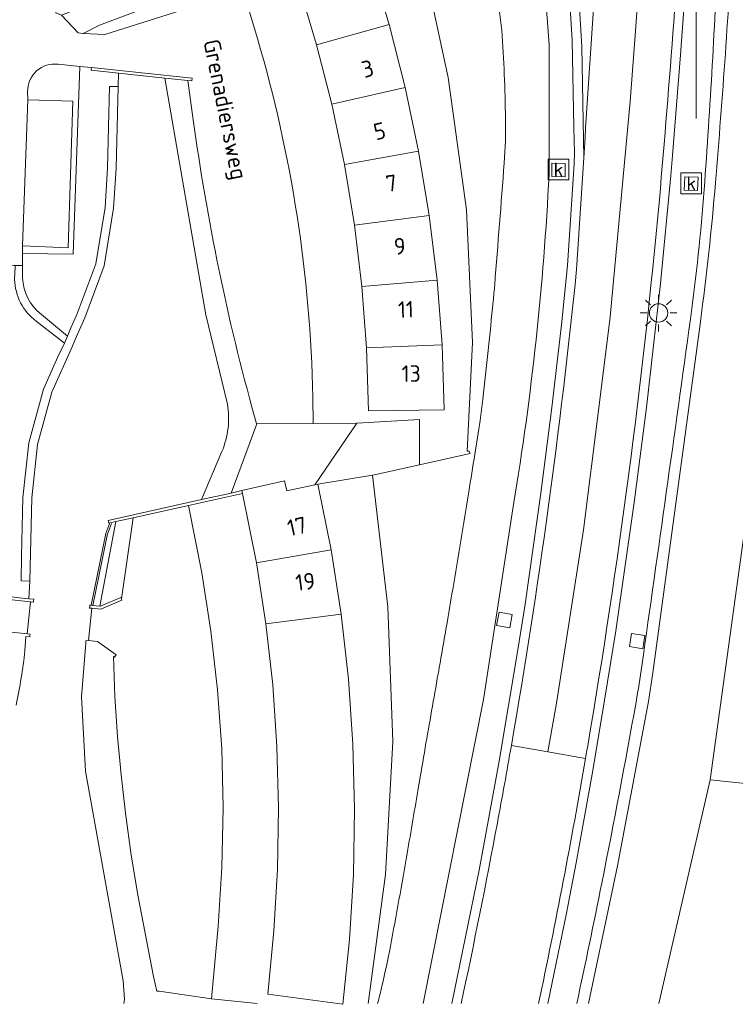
# Model space of a CAD drawing. Extents: x 168026 to 168874, y 448609 to 449769.
# Tile 2 of 39: x 168159 to 168237, y 448609 to 448716. Entities that reach past the tile are written whole.
import ezdxf
from ezdxf.enums import TextEntityAlignment as Align

# ---------------------------------------------------------------- set-up
doc = ezdxf.new("R2010")
doc.units = 0
doc.layers.get('0').update_dxf_attribs({"color": 252, "lineweight": 5})
for name, color, linetype, lineweight in [('B-WE-BV-GELEIDECONSTRUCTIE-G', 252, 'Continuous', 5), ('B-WE-GK-BESCHOEIING-G', 252, 'GK-BESCHOEIING', 5), ('B-WE-GK-KADEMUUR-GV', 252, 'Continuous', 5), ('B-WE-GR-BEPLANTING_CULTUUR_HEESTERS-GV', 252, 'Continuous', 5), ('B-WE-GR-BEPLANTING_CULTUUR_VASTE PLANTENVAK-GV', 252, 'Continuous', 5), ('B-WE-GR-GROENVOORZIENING-GV', 252, 'Continuous', 5), ('B-WE-GR-HAAG-GV', 252, 'Continuous', 5), ('B-WE-IE-TERREINAFSCHEIDING_KUNSTMATIG_HEKWERK-G', 252, 'IE-TERREINAFSCHEIDING-KUNSTMATIG', 5), ('B-WE-KL-ET_LS_OV_LICHTMAST-S', 252, 'Continuous', 5), ('B-WE-OG-TERREIN_CULTUURSCHEIDING-GV', 252, 'Continuous', 5), ('B-WE-OG-TERREIN_ERF-GV', 252, 'Continuous', 5), ('B-WE-OG-TOPOGRAFIE-T18', 7, 'Continuous', 5), ('B-WE-OG-TOPOGRAFIE_BEBOUWING-GV', 1, 'Continuous', 18), ('B-WE-OG-TOPOGRAFIE_BEBOUWING-T18', 7, 'Continuous', 5), ('B-WE-OG-WATER_SLOOT-GV', 252, 'Continuous', 5), ('B-WE-RI-GWA_KOLK-S', 252, 'Continuous', 5), ('B-WE-VH-VERHARDING_ASFALT-GV', 252, 'Continuous', 5), ('B-WE-VH-VERHARDING_BETONSTRAATSTEEN-GV', 252, 'Continuous', 5), ('B-WE-VH-VERHARDING_GESLOTEN-GV', 252, 'Continuous', 5), ('B-WE-VH-VERHARDING_OPEN-GV', 252, 'Continuous', 5), ('B-WE-VH-VERHARDING_TEGEL-GV', 252, 'Continuous', 5)]:
    doc.layers.add(name, color=color, linetype=linetype, lineweight=lineweight)
doc.styles.add('NLCS-ISO', font='NLCS-ISO.ttf')
doc.styles.add('NLCS-ISO-ANNOTATIEF-T18', font='NLCS-ISO.ttf', dxfattribs={"height": 1.8})
doc.linetypes.add('GK-BESCHOEIING', pattern='A,30,-5,[1,NLCS.SHX,S=1,R=0,X=0,Y=0],-5', length=40)
doc.linetypes.add('IE-TERREINAFSCHEIDING-KUNSTMATIG', pattern='A,4,[82,NLCS.SHX,S=0.75,R=90,X=0,Y=0],4,-2', length=10)

# ---------------------------------------------------------------- blocks, each defined once
blk = doc.blocks.new('SKL-ET_OV_LICHTMAST-SO')
at = {"color": 0, "linetype": 'ByBlock', "lineweight": 18}
for points in [[(-1.41, 1.41), (-0.88, 0.88)], [(0, 2), (0, 1.25)], [(0.88, 0.88), (1.41, 1.41)], [(-1.25, 0), (-2, 0)], [(2, 0), (1.25, 0)], [(-1.41, -1.41), (-0.88, -0.88)], [(0.88, -0.88), (1.41, -1.41)], [(0, -1.25), (0, -2)]]:
    blk.add_lwpolyline(points, dxfattribs=at)
blk.add_circle((0, 0), 1, dxfattribs=at)
blk = doc.blocks.new('SRI-KOLK-SO')
at = {"color": 0, "linetype": 'ByBlock', "lineweight": 18}
blk.add_lwpolyline([(-1.125, -1.125), (1.125, -1.125), (1.125, 1.125), (-1.125, 1.125)], close=True, dxfattribs=at)
at = {"color": 0, "linetype": 'ByBlock', "lineweight": 18, "style": 'NLCS-ISO'}
blk.add_text('k', height=1.5, dxfattribs=at).set_placement((0, 0), align=Align.MIDDLE_CENTER)

msp = doc.modelspace()

# ---------------------------------------------------------------- linework, layer by layer
at = {"layer": 'B-WE-BV-GELEIDECONSTRUCTIE-G', "flags": 128}
msp.add_lwpolyline([(168234.772, 448780.792), (168234.755, 448780.384), (168234.739, 448780.004), (168234.575, 448776.149), (168234.495, 448774.247), (168234.402, 448772.057), (168234.388, 448771.741), (168232.888, 448736.34), (168232.629, 448729.947), (168232.615, 448723.298), (168232.621, 448705.458)], dxfattribs=at)
at = {"layer": 'B-WE-GK-BESCHOEIING-G', "flags": 128}
for points in [[(168169.83, 448708.906), (168169.868, 448710.367)], [(168179.361, 448684.123), (168174.895, 448709.837)], [(168181.698, 448674.415), (168179.361, 448684.123)], [(168164.842, 448680.625), (168165.17, 448681.43)], [(168178.872, 448664.042), (168181.1, 448669.274)], [(168168.481, 448660.38), (168168.928, 448661.518)], [(168166.899, 448652.567), (168168.481, 448660.38)], [(168160.12, 448653.284), (168160.258, 448655.201)]]:
    msp.add_lwpolyline(points, dxfattribs=at)
at = {"layer": 'B-WE-GK-BESCHOEIING-G'}
for points in [[(168181.771, 448671.801, 0.0723107), (168181.698, 448674.415)], [(168181.1, 448669.274, 0.0717186), (168181.771, 448671.801)]]:
    msp.add_lwpolyline(points, format="xyb", dxfattribs=at)
at = {"layer": 'B-WE-GK-KADEMUUR-GV', "flags": 128}
for points in [[(168177.418, 448709.571), (168177.84, 448709.527), (168177.87, 448709.841), (168166.95, 448710.982), (168166.916, 448710.678), (168169.868, 448710.367), (168174.895, 448709.837)], [(168166.2, 448683.803), (168168.301, 448689.425), (168169.332, 448695.69), (168169.601, 448700.045), (168169.83, 448708.906), (168168.901, 448708.93), (168168.672, 448700.086), (168168.407, 448695.795), (168167.398, 448689.665), (168165.338, 448684.151), (168164.68, 448682.711), (168164.321, 448681.809), (168163.999, 448681.054), (168163.271, 448679.559), (168161.736, 448676.032), (168160.15, 448670.214), (168159.497, 448664.285), (168159.341, 448657.896), (168159.309, 448655.231), (168160.258, 448655.201), (168160.445, 448664.223), (168161.086, 448670.036), (168162.632, 448675.71), (168164.842, 448680.625), (168165.17, 448681.43)], [(168183.346, 448664.714), (168183.284, 448665.025), (168182.107, 448664.763), (168178.872, 448664.042), (168168.742, 448661.786), (168168.809, 448661.492), (168168.928, 448661.518), (168169.574, 448661.661), (168171.462, 448662.08), (168177.466, 448663.411)]]:
    msp.add_lwpolyline(points, close=True, dxfattribs=at)
at = {"layer": 'B-WE-GR-BEPLANTING_CULTUUR_HEESTERS-GV', "flags": 128}
msp.add_lwpolyline([(168202.572, 448672.757), (168195.805, 448672.362), (168195.759, 448672.361), (168191.207, 448665.667), (168191.524, 448665.738), (168197.454, 448666.699), (168197.486, 448666.706), (168202.572, 448667.841)], close=True, dxfattribs=at)
at = {"layer": 'B-WE-GR-BEPLANTING_CULTUUR_VASTE PLANTENVAK-GV', "flags": 128}
for points in [[(168164.321, 448681.809), (168164.68, 448682.711), (168165.338, 448684.151), (168167.398, 448689.665), (168168.407, 448695.795), (168168.672, 448700.086), (168168.901, 448708.93), (168169.83, 448708.906), (168169.868, 448710.367), (168166.916, 448710.678), (168166.95, 448710.982), (168165.68, 448711.108), (168164.94, 448690.69), (168159.459, 448690.768), (168159.455, 448689.461), (168159.452, 448688.131)], [(168157.239, 448653.384), (168157.323, 448653.374), (168157.343, 448653.581), (168159.112, 448653.392), (168160.12, 448653.284), (168160.258, 448655.201), (168159.309, 448655.231), (168159.341, 448657.896), (168159.497, 448664.285), (168160.15, 448670.214), (168161.736, 448676.032), (168163.271, 448679.559), (168163.999, 448681.054), (168160.92, 448683.442)], [(168161.492, 448684.165), (168164.321, 448681.809)]]:
    msp.add_lwpolyline(points, dxfattribs=at)
at = {"layer": 'B-WE-GR-BEPLANTING_CULTUUR_VASTE PLANTENVAK-GV'}
for points in [[(168160.92, 448683.442, -0.2284412), (168158.592, 448687.96)], [(168159.452, 448688.131, 0.2224235), (168161.492, 448684.165)]]:
    msp.add_lwpolyline(points, format="xyb", dxfattribs=at)
at = {"layer": 'B-WE-GR-GROENVOORZIENING-GV', "flags": 128}
for points in [[(168235.027, 448724.737), (168235.789, 448737.722), (168236.868, 448763.395), (168237.19, 448769.579), (168235.485, 448769.667), (168234.995, 448769.723), (168233.721, 448755.695), (168232.918, 448741.404), (168232.306, 448731.724), (168231.693, 448722.804), (168230.918, 448712.37), (168230.037, 448701.44), (168229.853, 448699.25), (168228.735, 448687.528), (168227.214, 448674.047), (168225.892, 448663.746), (168223.875, 448649.776), (168223.36, 448646.474), (168222.316, 448640.038), (168221.325, 448634.228), (168219.573, 448624.585), (168218.518, 448619.109), (168216.507, 448609.299)], [(168216.64, 448699.38), (168216.634, 448713.474), (168215.692, 448725.873), (168216.192, 448741.95), (168216.314, 448767.925), (168211.254, 448763.535), (168210.469, 448732.578), (168210.348, 448726.595), (168210.332, 448725.796), (168210.737, 448721.121), (168211.519, 448715.013)], [(168219.287, 448725.919), (168219.141, 448725.934), (168218.81, 448723.31), (168218.578, 448723.339), (168219.138, 448713.949), (168219.34, 448704.478), (168219.389, 448701.723), (168219.355, 448700.513), (168218.648, 448689.474), (168217.988, 448683.033), (168216.953, 448674.063), (168215.757, 448664.735), (168214.032, 448652.705), (168213.259, 448647.736), (168211.229, 448635.631), (168209.033, 448623.796), (168206.072, 448609.299)], [(168215.692, 448725.873), (168216.634, 448713.474), (168216.64, 448699.38)], [(168219.622, 448689.03), (168220.399, 448701.176), (168220.184, 448713.213), (168219.425, 448725.932)], [(168206.072, 448609.299), (168209.033, 448623.796), (168211.229, 448635.631), (168213.259, 448647.736), (168214.032, 448652.705), (168215.757, 448664.735), (168216.953, 448674.063), (168217.988, 448683.033), (168218.648, 448689.474), (168219.355, 448700.513), (168219.389, 448701.723), (168219.34, 448704.478), (168219.138, 448713.949), (168218.578, 448723.339)], [(168216.507, 448609.299), (168218.518, 448619.109), (168219.573, 448624.585), (168221.325, 448634.228), (168222.316, 448640.038), (168223.36, 448646.474), (168223.875, 448649.776), (168225.892, 448663.746), (168227.214, 448674.047), (168228.735, 448687.528), (168229.853, 448699.25), (168230.037, 448701.44), (168230.918, 448712.37), (168231.693, 448722.804)], [(168164.94, 448690.69), (168165.68, 448711.108), (168163.308, 448711.344)], [(168160.005, 448708.368), (168160.019, 448707.481), (168164.897, 448707.342), (168164.398, 448691.386), (168159.461, 448691.606), (168159.459, 448690.768), (168164.94, 448690.69)], [(168202.98, 448609.299), (168209.511, 448642.345), (168212.785, 448663.525)], [(168212.785, 448663.525), (168209.511, 448642.345), (168202.98, 448609.299)], [(168220.838, 448637.288), (168220.722, 448636.609), (168220.605, 448635.929)]]:
    msp.add_lwpolyline(points, dxfattribs=at)
at = {"layer": 'B-WE-GR-GROENVOORZIENING-GV'}
for points in [[(168231.53, 448735.2, -0.0056053), (168228.626, 448696.655)], [(168233.485, 448697.737, 0.0082988), (168235.027, 448724.737)], [(168211.519, 448715.013, -0.0118007), (168211.912, 448705.436)], [(168163.308, 448711.344, 0.4540575), (168160.005, 448708.368)], [(168211.912, 448705.436, -0.0234091), (168211.769, 448700.608)], [(168211.769, 448700.608, -0.0007517), (168210.735, 448687.386)], [(168212.785, 448663.525, 0.0287), (168216.64, 448699.38)], [(168216.64, 448699.38, -0.0287), (168212.785, 448663.525)], [(168231.992, 448683.645, 0.0158274), (168233.485, 448697.737)], [(168228.626, 448696.655, -0.0192345), (168220.838, 448637.288)], [(168212.541, 448637.33, 0.017971), (168219.622, 448689.03)], [(168210.735, 448687.386, -0.0054083), (168210.569, 448685.552)], [(168210.569, 448685.552, -0.0021784), (168209.446, 448674.967)], [(168226.718, 448645.993, 0.0009002), (168231.992, 448683.645)], [(168209.446, 448674.967, -0.0098832), (168209.141, 448672.64)], [(168209.141, 448672.64, -0.0016285), (168208.569, 448668.949)], [(168208.569, 448668.949, -0.0015185), (168207.917, 448664.891)], [(168207.917, 448664.891, -0.0004582), (168206.17, 448654.267)], [(168206.17, 448654.267, -0.0011244), (168205.562, 448650.662)], [(168205.562, 448650.662, -0.0014285), (168204.592, 448645.109)], [(168226.088, 448642.056, 0.0086186), (168226.718, 448645.993)], [(168204.592, 448645.109, 0.0011305), (168203.183, 448637.085)], [(168222.365, 448622.39, 0.0054385), (168226.088, 448642.056)], [(168203.183, 448637.085, 0.0011948), (168202.464, 448632.88)], [(168211.031, 448628.931, 0.0028717), (168212.541, 448637.33)], [(168220.605, 448635.929, -0.0094361), (168215.496, 448609.299, -0.0094361)], [(168202.464, 448632.88, -0.0006911), (168201.227, 448625.609)], [(168207.095, 448609.299, 0.006369), (168211.031, 448628.931)], [(168201.227, 448625.609, -0.0045516), (168199.401, 448615.515)], [(168219.649, 448609.299, 0.0032235), (168222.365, 448622.39)], [(168199.401, 448615.515, -0.0106187), (168198.483, 448611.198)], [(168198.483, 448611.198, -0.0045171), (168198.019, 448609.299, -0.0045171)]]:
    msp.add_lwpolyline(points, format="xyb", dxfattribs=at)
at = {"layer": 'B-WE-GR-GROENVOORZIENING-GV', "flags": 128}
for points in [[(168216.924, 448699.143), (168216.943, 448700.593), (168218.393, 448700.575), (168218.374, 448699.125)], [(168231.325, 448697.671), (168231.383, 448699.12), (168232.832, 448699.063), (168232.774, 448697.614)], [(168211.204, 448651.808), (168212.63, 448651.549), (168212.371, 448650.122), (168210.944, 448650.382)], [(168226.809, 448647.849), (168225.378, 448648.078), (168225.607, 448649.51), (168227.039, 448649.281)]]:
    msp.add_lwpolyline(points, close=True, dxfattribs=at)
at = {"layer": 'B-WE-GR-HAAG-GV', "flags": 128}
for points in [[(168159.461, 448691.606), (168159.459, 448690.768), (168164.94, 448690.69), (168165.68, 448711.108), (168163.308, 448711.344)], [(168160.005, 448708.368), (168160.019, 448707.481), (168164.897, 448707.342), (168164.398, 448691.386), (168159.461, 448691.606)]]:
    msp.add_lwpolyline(points, dxfattribs=at)
at = {"layer": 'B-WE-GR-HAAG-GV'}
msp.add_lwpolyline([(168163.308, 448711.344, 0.4540575), (168160.005, 448708.368)], format="xyb", dxfattribs=at)
at = {"layer": 'B-WE-IE-TERREINAFSCHEIDING_KUNSTMATIG_HEKWERK-G', "flags": 128}
for points in [[(168168.667, 448660.307), (168169.114, 448661.445)], [(168167.095, 448652.527), (168168.677, 448660.34)]]:
    msp.add_lwpolyline(points, dxfattribs=at)
at = {"layer": 'B-WE-OG-TERREIN_CULTUURSCHEIDING-GV', "flags": 128}
for points in [[(168194.729, 448725.915), (168172.567, 448717.361), (168167.824, 448715.578), (168166.032, 448714.68), (168168.381, 448714.562), (168183.42, 448719.342), (168189.104, 448721.17), (168193.519, 448722.603), (168200.685, 448724.919), (168203.482, 448769.502), (168216.314, 448767.925), (168219.294, 448768.746), (168219.804, 448768.886), (168196.326, 448771.475)], [(168211.519, 448715.013), (168210.737, 448721.121), (168210.332, 448725.796), (168210.348, 448726.595), (168209.101, 448726.359), (168209.181, 448726.131), (168202.641, 448724.021), (168205.694, 448709.892), (168207.654, 448695.514), (168208.316, 448681.12), (168207.745, 448669.304), (168207.966, 448669.306), (168208.065, 448669.066), (168202.572, 448667.841), (168197.486, 448666.706), (168197.454, 448666.699), (168199.143, 448652.388), (168199.682, 448637.782), (168198.89, 448623.335), (168197.002, 448609.299)], [(168220.936, 448609.299), (168224.089, 448624.267), (168227.427, 448642.112), (168227.911, 448645.225), (168233.075, 448683.358)], [(168233.075, 448683.358), (168227.911, 448645.225), (168227.427, 448642.112), (168224.089, 448624.267), (168220.936, 448609.299)], [(168228.571, 448609.299), (168234.122, 448633.589), (168236.414, 448650.164), (168236.414, 448650.168), (168238.982, 448668.81), (168243.866, 448668.329), (168244.731, 448676.942), (168242.555, 448677.165), (168243.165, 448683.165), (168273, 448680.077), (168298.415, 448677.44)]]:
    msp.add_lwpolyline(points, dxfattribs=at)
at = {"layer": 'B-WE-OG-TERREIN_CULTUURSCHEIDING-GV'}
for points in [[(168234.713, 448698.455, 0.0067745), (168236.667, 448726.509)], [(168236.667, 448726.509, -0.0067745), (168234.713, 448698.455)], [(168235.027, 448724.737, -0.0082988), (168233.485, 448697.737)], [(168211.912, 448705.436, 0.0118007), (168211.519, 448715.013)], [(168211.769, 448700.608, 0.0234091), (168211.912, 448705.436)], [(168210.735, 448687.386, 0.0007517), (168211.769, 448700.608)], [(168233.075, 448683.358, 0.012588), (168234.713, 448698.455)], [(168234.713, 448698.455, -0.012588), (168233.075, 448683.358)], [(168233.485, 448697.737, -0.0158274), (168231.992, 448683.645)], [(168210.569, 448685.552, 0.0054083), (168210.735, 448687.386)], [(168209.446, 448674.967, 0.0021784), (168210.569, 448685.552)], [(168231.992, 448683.645, -0.0009002), (168226.718, 448645.993)], [(168209.141, 448672.64, 0.0098832), (168209.446, 448674.967)], [(168208.569, 448668.949, 0.0016285), (168209.141, 448672.64)], [(168207.917, 448664.891, 0.0015185), (168208.569, 448668.949)], [(168206.17, 448654.267, 0.0004582), (168207.917, 448664.891)], [(168205.562, 448650.662, 0.0011244), (168206.17, 448654.267)], [(168204.592, 448645.109, 0.0014285), (168205.562, 448650.662)], [(168226.718, 448645.993, -0.0086186), (168226.088, 448642.056)], [(168203.183, 448637.085, -0.0011305), (168204.592, 448645.109)], [(168226.088, 448642.056, -0.0054385), (168222.365, 448622.39)], [(168202.464, 448632.88, -0.0011948), (168203.183, 448637.085)], [(168201.227, 448625.609, 0.0006911), (168202.464, 448632.88)], [(168199.401, 448615.515, 0.0045516), (168201.227, 448625.609)], [(168222.365, 448622.39, -0.0032235), (168219.649, 448609.299, -0.0032235)], [(168198.483, 448611.198, 0.0106187), (168199.401, 448615.515)], [(168198.019, 448609.299, 0.0045171), (168198.483, 448611.198)]]:
    msp.add_lwpolyline(points, format="xyb", dxfattribs=at)
at = {"layer": 'B-WE-OG-TERREIN_CULTUURSCHEIDING-GV', "flags": 128}
for points in [[(168191.207, 448665.667), (168195.759, 448672.361), (168191.032, 448672.31), (168184.904, 448672.267), (168182.107, 448664.763), (168183.284, 448665.025), (168187.908, 448666.074), (168188.155, 448664.986)], [(168167.845, 448652.462), (168167.899, 448652.456), (168170.118, 448653.417), (168170.191, 448653.249), (168171.462, 448662.08), (168169.574, 448661.661)]]:
    msp.add_lwpolyline(points, close=True, dxfattribs=at)
at = {"layer": 'B-WE-OG-TERREIN_ERF-GV', "flags": 128}
for points in [[(168190.974, 448675.177), (168191.032, 448672.31), (168195.759, 448672.361), (168195.805, 448672.362), (168202.572, 448672.757), (168202.572, 448667.841), (168208.065, 448669.066), (168207.966, 448669.306), (168207.745, 448669.304), (168208.316, 448681.12), (168207.654, 448695.514), (168205.694, 448709.892), (168202.641, 448724.021)], [(168197.176, 448722.644), (168199.28, 448715.672), (168201.026, 448708.819), (168202.475, 448701.897), (168203.625, 448694.919), (168204.474, 448687.898), (168205.019, 448680.848)], [(168205.019, 448680.848), (168205.26, 448673.78), (168197.028, 448673.685), (168196.804, 448680.543), (168196.302, 448687.211), (168195.497, 448693.845), (168194.407, 448700.446), (168193.034, 448706.987), (168191.394, 448713.465), (168189.104, 448721.17), (168183.42, 448719.342), (168184.965, 448714.141)], [(168197.002, 448609.299), (168198.89, 448623.335), (168199.682, 448637.782), (168199.143, 448652.388), (168197.454, 448666.699), (168191.524, 448665.738), (168192.962, 448658.58), (168194.049, 448651.584), (168194.836, 448644.548), (168195.32, 448637.485), (168195.502, 448630.408), (168195.38, 448623.329), (168194.956, 448616.263), (168194.229, 448609.22), (168186.082, 448610.339), (168186.757, 448617.204), (168187.149, 448623.866), (168187.253, 448630.558), (168187.087, 448637.238), (168186.628, 448643.91), (168185.878, 448650.555), (168184.848, 448657.16), (168183.346, 448664.714), (168177.466, 448663.411), (168178.934, 448656.099), (168179.916, 448649.747), (168180.641, 448643.383), (168181.082, 448636.971), (168181.232, 448630.548), (168181.108, 448624.094), (168180.711, 448617.705), (168179.965, 448609.82), (168184.622, 448609.332)], [(168184.622, 448609.332), (168184.951, 448609.299)]]:
    msp.add_lwpolyline(points, dxfattribs=at)
at = {"layer": 'B-WE-OG-TERREIN_ERF-GV'}
msp.add_lwpolyline([(168184.965, 448714.141, -0.0665992), (168190.974, 448675.177)], format="xyb", dxfattribs=at)
at = {"layer": 'B-WE-OG-TOPOGRAFIE_BEBOUWING-GV', "flags": 128}
for points in [[(168199.28, 448715.672), (168197.176, 448722.644), (168193.856, 448721.564), (168193.519, 448722.603), (168189.104, 448721.17), (168191.394, 448713.465)], [(168201.026, 448708.819), (168199.28, 448715.672), (168191.394, 448713.465), (168193.034, 448706.987)], [(168193.034, 448706.987), (168194.407, 448700.446), (168202.475, 448701.897), (168201.026, 448708.819)], [(168195.497, 448693.845), (168203.625, 448694.919), (168202.475, 448701.897), (168194.407, 448700.446)], [(168195.497, 448693.845), (168196.302, 448687.211), (168204.474, 448687.898), (168203.625, 448694.919)], [(168205.019, 448680.848), (168204.474, 448687.898), (168196.302, 448687.211), (168196.804, 448680.543)], [(168196.804, 448680.543), (168197.028, 448673.685), (168205.26, 448673.78), (168205.019, 448680.848)], [(168183.284, 448665.025), (168183.346, 448664.714), (168184.848, 448657.16), (168192.962, 448658.58), (168191.524, 448665.738), (168191.207, 448665.667), (168188.155, 448664.986), (168187.908, 448666.074)], [(168184.848, 448657.16), (168185.878, 448650.555), (168194.049, 448651.584), (168192.962, 448658.58)]]:
    msp.add_lwpolyline(points, close=True, dxfattribs=at)
at = {"layer": 'B-WE-OG-WATER_SLOOT-GV', "flags": 128}
for points in [[(168181.698, 448674.415), (168179.361, 448684.123), (168174.895, 448709.837), (168169.868, 448710.367), (168169.83, 448708.906), (168169.601, 448700.045), (168169.332, 448695.69), (168168.301, 448689.425), (168166.2, 448683.803), (168165.17, 448681.43), (168164.842, 448680.625), (168162.632, 448675.71), (168161.086, 448670.036), (168160.445, 448664.223), (168160.258, 448655.201), (168160.12, 448653.284), (168160.664, 448653.226), (168160.647, 448653.027), (168160.638, 448652.917), (168160.635, 448652.917), (168160.329, 448652.95), (168159.963, 448649.477), (168160.264, 448649.446), (168160.247, 448649.292), (168160.228, 448649.126), (168159.824, 448649.167), (168159.713, 448647.626)], [(168177.995, 448705.316), (168177.418, 448709.571), (168174.895, 448709.837), (168179.361, 448684.123), (168181.698, 448674.415)], [(168182.107, 448664.763), (168184.904, 448672.267), (168184.86, 448672.267), (168184.639, 448673.087)], [(168170.45, 448609.299), (168170.524, 448609.792), (168170.383, 448611.774), (168166.274, 448634.539), (168165.852, 448642.605), (168166.31, 448648.466), (168166.327, 448648.62), (168166.345, 448648.777), (168166.621, 448648.747), (168166.988, 448652.241), (168166.726, 448652.27), (168166.743, 448652.431), (168166.76, 448652.583), (168166.899, 448652.567), (168168.481, 448660.38), (168168.928, 448661.518), (168168.809, 448661.492), (168168.742, 448661.786), (168178.872, 448664.042), (168181.1, 448669.274)], [(168181.1, 448669.274), (168178.872, 448664.042), (168182.107, 448664.763)]]:
    msp.add_lwpolyline(points, dxfattribs=at)
at = {"layer": 'B-WE-OG-WATER_SLOOT-GV'}
for points in [[(168184.639, 448673.087, -0.0341917), (168177.995, 448705.316)], [(168181.698, 448674.415, -0.0723107), (168181.771, 448671.801)], [(168181.771, 448671.801, 0.0723107), (168181.698, 448674.415)], [(168181.771, 448671.801, -0.0717186), (168181.1, 448669.274)], [(168181.1, 448669.274, 0.0717186), (168181.771, 448671.801)], [(168159.713, 448647.626, -0.0233995), (168158.751, 448641.732)]]:
    msp.add_lwpolyline(points, format="xyb", dxfattribs=at)
at = {"layer": 'B-WE-OG-WATER_SLOOT-GV', "flags": 128}
msp.add_lwpolyline([(168166.899, 448652.567), (168167.054, 448652.55), (168167.845, 448652.462), (168169.574, 448661.661), (168168.928, 448661.518), (168168.481, 448660.38)], close=True, dxfattribs=at)
at = {"layer": 'B-WE-VH-VERHARDING_ASFALT-GV', "flags": 128}
msp.add_lwpolyline([(168193.801, 448728.319), (168175.255, 448721.161), (168173.274, 448720.396), (168163.663, 448716.686), (168165.483, 448714.768), (168166.032, 448714.68), (168167.824, 448715.578), (168172.567, 448717.361), (168194.729, 448725.915)], dxfattribs=at)
at = {"layer": 'B-WE-VH-VERHARDING_BETONSTRAATSTEEN-GV', "flags": 128}
for points in [[(168168.381, 448714.562), (168166.032, 448714.68), (168165.483, 448714.768), (168163.663, 448716.686), (168163.081, 448716.915), (168163.268, 448718.59), (168163.299, 448718.867), (168158.316, 448719.346), (168158.264, 448718.811), (168158.123, 448717.375), (168087.908, 448724.655), (168080.31, 448725.459), (168077.205, 448725.703)], [(168184.965, 448714.141), (168183.42, 448719.342), (168168.381, 448714.562)], [(168163.308, 448711.344), (168165.68, 448711.108), (168166.95, 448710.982), (168177.87, 448709.841), (168177.84, 448709.527), (168177.418, 448709.571), (168177.995, 448705.316)], [(168154.985, 448709.198), (168154.515, 448695.942), (168154.328, 448689.637), (168156.661, 448689.568), (168158.549, 448689.468), (168158.638, 448689.463), (168159.455, 448689.461), (168159.459, 448690.768), (168159.461, 448691.606), (168160.019, 448707.481), (168160.005, 448708.368)], [(168184.639, 448673.087), (168184.86, 448672.267), (168184.904, 448672.267), (168191.032, 448672.31), (168190.974, 448675.177)], [(168147.113, 448650.716), (168153.264, 448650.043), (168153.735, 448649.996), (168156.873, 448649.682), (168156.914, 448649.678), (168156.925, 448649.783), (168159.963, 448649.477), (168160.329, 448652.95), (168157.313, 448653.267), (168157.323, 448653.374), (168157.239, 448653.384), (168156.222, 448653.51)]]:
    msp.add_lwpolyline(points, dxfattribs=at)
at = {"layer": 'B-WE-VH-VERHARDING_BETONSTRAATSTEEN-GV'}
for points in [[(168190.974, 448675.177, 0.0665992), (168184.965, 448714.141)], [(168160.005, 448708.368, -0.4540575), (168163.308, 448711.344)], [(168177.995, 448705.316, 0.0341917), (168184.639, 448673.087)]]:
    msp.add_lwpolyline(points, format="xyb", dxfattribs=at)
at = {"layer": 'B-WE-VH-VERHARDING_BETONSTRAATSTEEN-GV', "flags": 128}
for points in [[(168160.019, 448707.481), (168159.461, 448691.606), (168164.398, 448691.386), (168164.897, 448707.342)], [(168241.054, 448632.876), (168244.544, 448668.262), (168243.866, 448668.329), (168238.982, 448668.81), (168236.414, 448650.168), (168236.414, 448650.164), (168234.122, 448633.589)], [(168171.462, 448662.08), (168170.191, 448653.249), (168170.242, 448653.131), (168167.954, 448652.133), (168166.988, 448652.241), (168166.621, 448648.747), (168167.584, 448648.644), (168169.618, 448647.176), (168169.434, 448646.924), (168169.321, 448647.005), (168169.489, 448642.655), (168169.77, 448638.31), (168170.145, 448634.14), (168170.624, 448629.98), (168171.264, 448625.423), (168172.017, 448620.883), (168173.686, 448612.227), (168174.031, 448610.665), (168174.275, 448610.63), (168179.965, 448609.82), (168180.711, 448617.705), (168181.108, 448624.094), (168181.232, 448630.548), (168181.082, 448636.971), (168180.641, 448643.383), (168179.916, 448649.747), (168178.934, 448656.099), (168177.466, 448663.411)]]:
    msp.add_lwpolyline(points, close=True, dxfattribs=at)
at = {"layer": 'B-WE-VH-VERHARDING_GESLOTEN-GV', "flags": 128}
for points in [[(168212.541, 448637.33), (168216.513, 448636.64), (168217.439, 448641.94), (168220.38, 448660.772), (168222.026, 448673.732), (168223.261, 448683.918), (168225.463, 448707.289), (168226.079, 448715.44), (168227.272, 448732.405), (168227.432, 448735.454), (168222.619, 448735.752)], [(168231.53, 448735.2), (168227.432, 448735.454), (168227.272, 448732.405), (168226.079, 448715.44), (168225.463, 448707.289), (168223.261, 448683.918), (168222.026, 448673.732), (168220.38, 448660.772), (168217.439, 448641.94), (168216.513, 448636.64), (168220.605, 448635.929)], [(168219.425, 448725.932), (168220.184, 448713.213), (168220.399, 448701.176)], [(168220.399, 448701.176), (168219.622, 448689.03)], [(168220.605, 448635.929), (168220.722, 448636.609), (168220.838, 448637.288)]]:
    msp.add_lwpolyline(points, dxfattribs=at)
at = {"layer": 'B-WE-VH-VERHARDING_GESLOTEN-GV'}
for points in [[(168220.399, 448701.176, 0.0010982), (168222.619, 448735.752)], [(168222.619, 448735.752, -0.0010982), (168220.399, 448701.176)], [(168228.626, 448696.655, 0.0056053), (168231.53, 448735.2)], [(168220.838, 448637.288, 0.0192345), (168228.626, 448696.655)], [(168219.622, 448689.03, -0.017971), (168212.541, 448637.33)]]:
    msp.add_lwpolyline(points, format="xyb", dxfattribs=at)
at = {"layer": 'B-WE-VH-VERHARDING_OPEN-GV', "flags": 128}
for points in [[(168216.924, 448699.143), (168218.374, 448699.125), (168218.393, 448700.575), (168216.943, 448700.593)], [(168231.325, 448697.671), (168232.774, 448697.614), (168232.832, 448699.063), (168231.383, 448699.12)], [(168211.204, 448651.808), (168210.944, 448650.382), (168212.371, 448650.122), (168212.63, 448651.549)]]:
    msp.add_lwpolyline(points, close=True, dxfattribs=at)
at = {"layer": 'B-WE-VH-VERHARDING_TEGEL-GV', "flags": 128}
for points in [[(168159.452, 448688.131), (168159.455, 448689.461), (168158.638, 448689.463), (168158.634, 448689.331), (168158.592, 448687.96)], [(168160.92, 448683.442), (168163.999, 448681.054), (168164.321, 448681.809), (168161.492, 448684.165)]]:
    msp.add_lwpolyline(points, dxfattribs=at)
at = {"layer": 'B-WE-VH-VERHARDING_TEGEL-GV'}
for points in [[(168158.592, 448687.96, 0.2284412), (168160.92, 448683.442)], [(168161.492, 448684.165, -0.2224235), (168159.452, 448688.131)]]:
    msp.add_lwpolyline(points, format="xyb", dxfattribs=at)

# ---------------------------------------------------------------- block references
at = {"layer": 'B-WE-KL-ET_LS_OV_LICHTMAST-S'}
msp.add_blockref('SKL-ET_OV_LICHTMAST-SO', (168228.531, 448684.319), dxfattribs=at)
at = {"layer": 'B-WE-RI-GWA_KOLK-S'}
for p in [(168217.663, 448699.893), (168232.084, 448698.401)]:
    msp.add_blockref('SRI-KOLK-SO', p, dxfattribs=at)

# ---------------------------------------------------------------- texts
at = {"layer": 'B-WE-OG-TOPOGRAFIE-T18', "style": 'NLCS-ISO-ANNOTATIEF-T18'}
msp.add_text('Grenadiersweg', height=1.8, rotation=281.5, dxfattribs=at).set_placement((168181.239, 448706.376), align=Align.MIDDLE)
at = {"layer": 'B-WE-OG-TOPOGRAFIE_BEBOUWING-T18', "style": 'NLCS-ISO-ANNOTATIEF-T18'}
for s, rotation, p in [('3', 15.7, (168196.932, 448710.861)), ('5', 12.9, (168198.237, 448704.076)), ('7', 7.5, (168199.507, 448698.41)), ('9', 4.8, (168200.425, 448691.572)), ('11', 2.1, (168201.091, 448684.705)), ('13', 0.7, (168201.66, 448677.739)), ('17', 12.6, (168189.257, 448661.134)), ('19', 7.2, (168190.167, 448655.127))]:
    msp.add_text(s, height=1.8, rotation=rotation, dxfattribs=at).set_placement(p, align=Align.MIDDLE)

doc.saveas('drawing.dxf')
